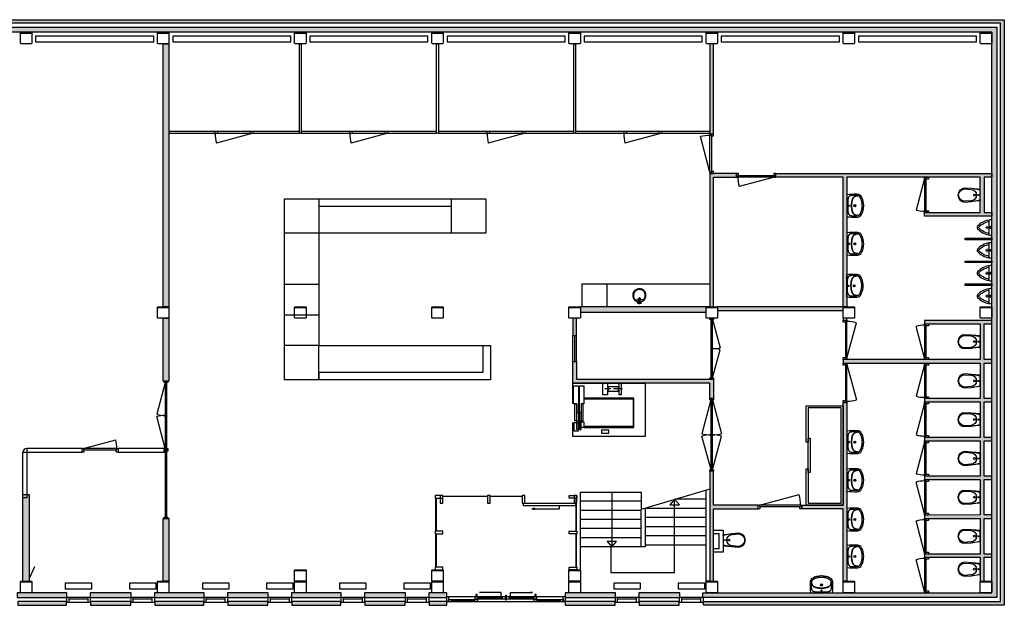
# Model space of a CAD drawing. Header units: millimetres. Extents: x -5977 to 90383, y 47552 to 63071.
# Tile 3 of 3: x 64535 to 90383, y 47711 to 63071. Entities that reach past the tile are written whole.
import ezdxf

# ---------------------------------------------------------------- set-up
doc = ezdxf.new("R2010")
doc.units = ezdxf.units.MM
doc.header["$LTSCALE"] = 100
for name, color, linetype in [('AA21----_BUITENWAND', 252, 'Continuous'), ('AA22----_BINNENWAND', 254, 'Continuous'), ('AL21----_BUITENWAND', 3, 'Continuous'), ('AL22----_BINNENWAND', 2, 'Continuous'), ('AL28----_KONSTRUKTIE', 7, 'Continuous'), ('AL31----_BUITENKOZIJNEN', 1, 'Continuous'), ('AL32----_BINNENKOZIJNEN', 1, 'Continuous'), ('AL51----_RADIATOREN', 8, 'Continuous'), ('AL66----_TRANSPORT_Lift', 1, 'Continuous'), ('AL72----_BALIE', 1, 'Continuous'), ('AL73----_KEUKEN', 7, 'Continuous'), ('AL74----_SANITAIR', 7, 'Continuous')]:
    doc.layers.add(name, color=color, linetype=linetype)

# ---------------------------------------------------------------- blocks, each defined once
blk = doc.blocks.new('Lift')
at = {"layer": 'AL66----_TRANSPORT_Lift'}
for points in [[(1900, 540), (1900, 0), (0, 0), (0, 1400), (1900, 1400), (1900, 1040)], [(590, 156), (826, 156)], [(903, 156), (1059, 156)]]:
    blk.add_lwpolyline(points, dxfattribs=at)
for points in [[(956, 1314), (956, 1236), (1146, 1236), (1146, 1314)], [(1604, 1164), (292, 1164), (292, 396), (1604, 396), (1604, 416), (312, 416), (312, 1144), (1604, 1144)], [(1604, 1164), (1724, 1164), (1724, 1046), (1674, 1046), (1674, 1016), (1604, 1016)], [(1724, 1221), (1674, 1221), (1674, 996), (1624, 996), (1624, 546), (1674, 546), (1674, 771), (1724, 771)], [(1744, 1046), (1875, 1046), (1875, 1257), (1744, 1257)], [(1744, 1221), (1794, 1221), (1794, 996), (1844, 996), (1844, 546), (1794, 546), (1794, 771), (1744, 771)], [(1724, 996), (1724, 73), (1604, 73), (1604, 546), (1674, 546), (1674, 996)], [(1744, 996), (1794, 996), (1794, 546), (1880, 546), (1880, 73), (1744, 73)], [(626, 0), (626, 308), (682, 308), (682, 0)], [(990, 0), (990, 308), (1112, 308), (1112, 0)], [(702, 212), (702, 100), (970, 100), (970, 212)]]:
    blk.add_lwpolyline(points, close=True, dxfattribs=at)
blk = doc.blocks.new('*U2')
at = {"layer": 'AL32----_BINNENKOZIJNEN'}
for points in [[(-1030, -50), (-995, -50), (-995, -9), (-980, -9), (-980, 50), (-1030, 50)], [(-50, 50), (-50, -9), (-35, -9), (-35, -50), (0, -50), (0, 50)], [(-995, -9), (-35, -9), (-35, -50), (-995, -50)]]:
    blk.add_lwpolyline(points, close=True, dxfattribs=at)
blk.add_lwpolyline([(-35, -50), (-962, -298)], dxfattribs=at)
blk.add_arc((-35, -50), 960, 180, 195, dxfattribs=at)
blk = doc.blocks.new('*U4')
at = {"layer": 'AL32----_BINNENKOZIJNEN'}
blk.add_lwpolyline([(-35, 50), (-962, 298)], dxfattribs=at)
for points in [[(-1030, 50), (-995, 50), (-995, 9), (-980, 9), (-980, -50), (-1030, -50)], [(-995, 9), (-35, 9), (-35, 50), (-995, 50)], [(-50, -50), (-50, 9), (-35, 9), (-35, 50), (0, 50), (0, -50)]]:
    blk.add_lwpolyline(points, close=True, dxfattribs=at)
blk.add_arc((-35, 50), 960, 165, 180, dxfattribs=at)
blk = doc.blocks.new('*U5')
at = {"layer": 'AL32----_BINNENKOZIJNEN'}
blk.add_lwpolyline([(-995, 50), (-68, 298)], dxfattribs=at)
for points in [[(-1030, 50), (-995, 50), (-995, 9), (-980, 9), (-980, -50), (-1030, -50)], [(-995, 9), (-35, 9), (-35, 50), (-995, 50)], [(-50, -50), (-50, 9), (-35, 9), (-35, 50), (0, 50), (0, -50)]]:
    blk.add_lwpolyline(points, close=True, dxfattribs=at)
blk.add_arc((-995, 50), 960, 0, 15, dxfattribs=at)
blk = doc.blocks.new('*U24')
at = {"layer": 'AL32----_BINNENKOZIJNEN'}
blk.add_lwpolyline([(-915, 50), (-65, 278)], dxfattribs=at)
for points in [[(-950, 50), (-915, 50), (-915, 9), (-900, 9), (-900, -50), (-950, -50)], [(-915, 9), (-35, 9), (-35, 50), (-915, 50)], [(-50, -50), (-50, 9), (-35, 9), (-35, 50), (0, 50), (0, -50)]]:
    blk.add_lwpolyline(points, close=True, dxfattribs=at)
blk.add_arc((-915, 50), 880, 0.0013, 15, dxfattribs=at)
blk = doc.blocks.new('*U25')
at = {"layer": 'AL32----_BINNENKOZIJNEN'}
for points in [[(-1800, 50), (-1765, 50), (-1765, -50), (-1800, -50)], [(-1765, 21), (-1765, -21), (-35, -21), (-35, 21)], [(-35, 50), (0, 50), (0, -50), (-35, -50)]]:
    blk.add_lwpolyline(points, close=True, dxfattribs=at)
blk.add_lwpolyline([(-900, 21), (-900, -21)], dxfattribs=at)
blk = doc.blocks.new('*U17')
at = {"layer": 'AL32----_BINNENKOZIJNEN'}
for points in [[(-1800, 50), (-1765, 50), (-1765, -50), (-1800, -50)], [(-1765, 21), (-1765, -21), (-35, -21), (-35, 21)], [(-35, 50), (0, 50), (0, -50), (-35, -50)]]:
    blk.add_lwpolyline(points, close=True, dxfattribs=at)
for points in [[(-900, 21), (-900, -21)], [(-1765, -21), (-929, -245)], [(-35, -21), (-870, -245)]]:
    blk.add_lwpolyline(points, dxfattribs=at)
for centre, start, end in [((-1765, -21), 345, 0.0008), ((-35, -21), 180.0008, 195.0017)]:
    blk.add_arc(centre, 865, start, end, dxfattribs=at)
blk = doc.blocks.new('*U27')
at = {"layer": 'AL32----_BINNENKOZIJNEN'}
for points in [[(-1900, 50), (-1865, 50), (-1865, -50), (-1900, -50)], [(-1865, 21), (-1865, -21), (-35, -21), (-35, 19)], [(-35, 50), (0, 50), (0, -50), (-35, -50)]]:
    blk.add_lwpolyline(points, close=True, dxfattribs=at)
for points in [[(-1865, 21), (-981, 257)], [(-950, 21), (-950, -21)], [(-35, 19), (-918, 257)], [(-1865, -21), (-981, -257)], [(-35, -19), (-918, -257)]]:
    blk.add_lwpolyline(points, dxfattribs=at)
for centre, start, end in [((-1865, 21), 359.9996, 14.9999), ((-35, 19), 164.8705, 179.8707), ((-1865, -21), 345.0001, 0.0004), ((-35, -19), 180.1293, 195.1295)]:
    blk.add_arc(centre, 915, start, end, dxfattribs=at)
blk = doc.blocks.new('*U29')
at = {"layer": 'AL32----_BINNENKOZIJNEN'}
blk.add_lwpolyline([(-35, 50), (-866, 272)], dxfattribs=at)
for points in [[(-930, 50), (-895, 50), (-895, 9), (-880, 9), (-880, -50), (-930, -50)], [(-895, 9), (-35, 9), (-35, 50), (-895, 50)], [(-50, -50), (-50, 9), (-35, 9), (-35, 50), (0, 50), (0, -50)]]:
    blk.add_lwpolyline(points, close=True, dxfattribs=at)
blk.add_arc((-35, 50), 860, 165.0304, 180.0291, dxfattribs=at)
blk = doc.blocks.new('*U30')
at = {"layer": 'AL32----_BINNENKOZIJNEN'}
blk.add_lwpolyline([(-895, 50), (-64, 273)], dxfattribs=at)
for points in [[(-930, 50), (-895, 50), (-895, 9), (-880, 9), (-880, -50), (-930, -50)], [(-895, 9), (-35, 9), (-35, 50), (-895, 50)], [(-50, -50), (-50, 9), (-35, 9), (-35, 50), (0, 50), (0, -50)]]:
    blk.add_lwpolyline(points, close=True, dxfattribs=at)
blk.add_arc((-898, 49), 863, 0.0409, 14.9863, dxfattribs=at)
blk = doc.blocks.new('WC 17 (R)')
at = {"layer": 'AL74----_SANITAIR'}
for points in [[(407, 182), (232, 169), (0, 125), (0, -125), (232, -169), (408, -182, 0.999913)], [(62, 0, -1), (37, 0, -1)], [(250, 150), (407, 162, -1), (407, -162), (250, -150, -1)], [(175, 0, -1), (125, 0, -1)]]:
    blk.add_lwpolyline(points, format="xyb", close=True, dxfattribs=at)
for points in [[(0, 125), (0, 150), (232, 169)], [(0, -125), (0, -150), (232, -169)]]:
    blk.add_lwpolyline(points, dxfattribs=at)
blk = doc.blocks.new('WT 04 (R)')
at = {"color": 3}
for centre, radius, start, end in [((266, 164), 136, 44.6333, 93.716), ((257, 300), 1.091783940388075e-11, 92.5317, 90.2017)]:
    blk.add_arc(centre, radius, start, end, dxfattribs=at)
at = {"layer": 'AL74----_SANITAIR'}
for points in [[(257, 300, 0.030203), (0, 289), (0, -289, 0.030203), (257, -300, 0.217499), (363, -260, 0.107077), (423, -127, 0.043293), (438, -11), (438, 11, 0.043293), (423, 127, 0.107077), (363, 260, 0.217499)], [(72, 0, -1), (41, 0, -1)], [(233, 0, -1), (176, 0, -1)], [(227, 0, -1), (182, 0, -1)]]:
    blk.add_lwpolyline(points, format="xyb", close=True, dxfattribs=at)
for points in [[(119, 20), (120, 34), (121, 47), (122, 58), (123, 68), (124, 76), (125, 84), (126, 91), (127, 98), (128, 104), (129, 111), (130, 116), (131, 122), (132, 127), (133, 132), (134, 138), (136, 143), (137, 147), (139, 152), (140, 157), (142, 162), (143, 166), (145, 171), (146, 175), (148, 180), (150, 184), (152, 188), (154, 192), (156, 196), (158, 200), (160, 204), (163, 208), (166, 211), (169, 215), (172, 218), (175, 221), (178, 224), (181, 227), (185, 230), (188, 233), (192, 235), (195, 238), (199, 240), (203, 242), (206, 245), (211, 247), (215, 248), (220, 250), (225, 252), (230, 254), (236, 256), (243, 257), (251, 259), (259, 260), (269, 261), (279, 263), (277, 263), (272, 264), (267, 264), (261, 265), (255, 265), (249, 266), (242, 266), (235, 267), (227, 267), (219, 267), (211, 267), (203, 267), (195, 267), (187, 268), (180, 267), (172, 267), (164, 267), (157, 267), (150, 267), (143, 267), (137, 267), (130, 266), (125, 266), (119, 266), (115, 266), (110, 265), (106, 265), (102, 265), (98, 264), (94, 263), (91, 263), (88, 262), (84, 261), (81, 260), (79, 258), (76, 257), (73, 255), (70, 254), (67, 252), (65, 250), (62, 248), (59, 245), (57, 243), (54, 240), (52, 238), (49, 235), (47, 232), (44, 228), (42, 225), (40, 221), (38, 217), (36, 213), (35, 209), (33, 204), (31, 200), (30, 195), (29, 190), (28, 184), (27, 179), (26, 172), (25, 166), (24, 159), (23, 151), (22, 143), (22, 135), (21, 126), (21, 117), (20, 108), (20, 98), (20, 88), (20, 78), (20, 68), (19, 58), (19, 48), (19, 39), (19, 31), (19, 23), (19, 17), (19, 12), (19, 9), (19, 6), (19, 2), (19, -1), (19, -12), (19, -24), (20, -37), (20, -50), (20, -64), (20, -77), (21, -89), (21, -101), (22, -112), (22, -122), (23, -131), (23, -140), (24, -148), (25, -155), (26, -162), (27, -169), (28, -175), (29, -181), (30, -186), (31, -191), (33, -196), (34, -201), (36, -205), (38, -209), (40, -213), (42, -217), (44, -221), (46, -224), (48, -228), (51, -231), (53, -234), (56, -237), (58, -239), (61, -242), (64, -244), (66, -246), (69, -248), (72, -250), (75, -251), (77, -253), (80, -254), (83, -256), (86, -257), (89, -258), (92, -259), (96, -259), (99, -260), (103, -260), (107, -261), (112, -261), (116, -262), (121, -262), (126, -262), (132, -262), (138, -262), (145, -262), (151, -263), (158, -263), (166, -263), (173, -263), (181, -263), (189, -263), (197, -263), (205, -263), (213, -262), (221, -262), (229, -262), (236, -262), (243, -261), (250, -261), (257, -260), (263, -260), (268, -259), (273, -258), (278, -258), (281, -257), (271, -256), (261, -255), (252, -254), (244, -252), (238, -251), (232, -249), (226, -247), (221, -245), (216, -244), (212, -242), (208, -240), (204, -238), (200, -235), (197, -233), (193, -231), (190, -228), (186, -226), (183, -223), (179, -220), (176, -217), (173, -214), (170, -210), (167, -207), (164, -203), (162, -200), (159, -196), (157, -192), (155, -188), (153, -184), (151, -179), (149, -175), (147, -171), (146, -166), (144, -162), (143, -157), (141, -153), (139, -148), (138, -143), (137, -138), (135, -133), (134, -128), (133, -123), (132, -118), (131, -112), (129, -106), (128, -100), (127, -94), (126, -87), (125, -80), (124, -72), (123, -63), (122, -54), (121, -43), (120, -30), (119, -16), (118, 2)], [(401, -31), (402, -25), (402, -19), (402, -12), (402, -5), (402, 3), (402, 11), (402, 18), (402, 25), (401, 31), (401, 37), (401, 44), (400, 50), (399, 56), (399, 61), (398, 67), (397, 73), (396, 79), (394, 85), (393, 91), (392, 96), (391, 102), (389, 108), (388, 113), (387, 119), (386, 125), (384, 130), (383, 136), (381, 141), (380, 146), (378, 152), (376, 157), (374, 162), (372, 168), (370, 173), (368, 178), (365, 183), (363, 188), (361, 194), (358, 199), (356, 204), (353, 208), (350, 213), (347, 218), (344, 222), (341, 226), (338, 230), (335, 234), (332, 237), (329, 240), (326, 243), (323, 245), (319, 248), (316, 250), (313, 252), (310, 253), (307, 255), (304, 256), (300, 258), (297, 259), (293, 260), (290, 261), (286, 261), (281, 262), (279, 263), (269, 261), (259, 260), (251, 259), (243, 257), (236, 256), (230, 254), (225, 252), (220, 250), (215, 248), (211, 247), (206, 245), (203, 242), (199, 240), (195, 238), (192, 235), (188, 233), (185, 230), (181, 227), (178, 224), (175, 221), (172, 218), (169, 215), (166, 211), (163, 208), (160, 204), (158, 200), (156, 196), (154, 192), (152, 188), (150, 184), (148, 180), (146, 175), (145, 171), (143, 166), (142, 162), (140, 157), (139, 152), (137, 147), (136, 143), (134, 138), (133, 132), (132, 127), (131, 122), (130, 116), (129, 111), (128, 104), (127, 98), (126, 91), (125, 84), (124, 76), (123, 68), (122, 58), (121, 47), (120, 34), (119, 20), (118, 2), (119, -16), (120, -30), (121, -43), (122, -54), (123, -63), (124, -72), (125, -80), (126, -87), (127, -94), (128, -100), (129, -106), (131, -112), (132, -118), (133, -123), (134, -128), (135, -133), (137, -138), (138, -143), (139, -148), (141, -153), (143, -157), (144, -162), (146, -166), (147, -171), (149, -175), (151, -179), (153, -184), (155, -188), (157, -192), (159, -196), (162, -200), (164, -203), (167, -207), (170, -210), (173, -214), (176, -217), (179, -220), (183, -223), (186, -226), (190, -228), (193, -231), (197, -233), (200, -235), (204, -238), (208, -240), (212, -242), (216, -244), (221, -245), (226, -247), (232, -249), (238, -251), (244, -252), (252, -254), (261, -255), (271, -256), (281, -257), (283, -257), (287, -256), (291, -255), (295, -254), (299, -253), (302, -252), (305, -251), (308, -250), (312, -248), (315, -246), (318, -244), (321, -242), (324, -240), (327, -237), (330, -234), (334, -231), (337, -228), (340, -224), (343, -221), (346, -216), (349, -212), (351, -208), (354, -203), (357, -198), (359, -193), (362, -188), (364, -183), (367, -178), (369, -172), (371, -167), (373, -162), (375, -157), (377, -151), (379, -146), (380, -141), (382, -135), (384, -130), (385, -124), (386, -119), (388, -113), (389, -108), (390, -102), (391, -96), (393, -91), (394, -85), (395, -79), (396, -73), (397, -67), (398, -61), (399, -55), (400, -50), (400, -44), (401, -38)]]:
    blk.add_lwpolyline(points, close=True, dxfattribs=at)
blk = doc.blocks.new('Urinoir (R)')
at = {"layer": 'AL74----_SANITAIR'}
for points in [[(75, 194, 0.03766), (0, 200), (0, -200, 0.03766), (75, -194), (75, -156)], [(16, -4, 0.414217), (16, 4, -1.000347), (34, 21, 0.413172), (41, 21, -1.00056), (59, 4, 0.413679), (59, -4, -1.000343), (41, -21, 0.413712), (34, -21, -1.000003)], [(25, 0, -1), (50, 0, -1)], [(32, 0, -1), (42, 0, -1)], [(373, -33, 0.381928), (373, 33, 0.174395), (75, 194), (75, 156, -0.147779), (331, 20, -0.511086), (331, -20, -0.147779), (75, -156), (75, -194, 0.174393)], [(105, 0, 1), (95, 0, 1)], [(120, 25, 1), (130, 25, 1)], [(120, 0, 1), (130, 0, 1)], [(155, 0, 1), (145, 0, 1)], [(130, -25, 1), (120, -25, 1)]]:
    blk.add_lwpolyline(points, format="xyb", close=True, dxfattribs=at)
blk = doc.blocks.new('*U36')
at = {"layer": 'AL32----_BINNENKOZIJNEN'}
for points in [[(-1600, 50), (-1565, 50), (-1565, -50), (-1600, -50)], [(-1565, 21), (-1565, -21), (-35, -21), (-35, 21)], [(-35, 50), (0, 50), (0, -50), (-35, -50)]]:
    blk.add_lwpolyline(points, close=True, dxfattribs=at)
for points in [[(-1565, 21), (-826, 219)], [(-800, -21), (-800, 21)], [(-35, 21), (-774, 219)]]:
    blk.add_lwpolyline(points, dxfattribs=at)
for centre, start, end in [((-1565, 21), 0, 15), ((-35, 21), 164.9994, 180.0017)]:
    blk.add_arc(centre, 765, start, end, dxfattribs=at)
blk = doc.blocks.new('*U37')
at = {"layer": 'AL32----_BINNENKOZIJNEN'}
blk.add_lwpolyline([(-1115, 50), (-72, 330)], dxfattribs=at)
for points in [[(-1150, 50), (-1115, 50), (-1115, 9), (-1100, 9), (-1100, -50), (-1150, -50)], [(-1115, 9), (-35, 9), (-35, 50), (-1115, 50)], [(-50, -50), (-50, 9), (-35, 9), (-35, 50), (0, 50), (0, -50)]]:
    blk.add_lwpolyline(points, close=True, dxfattribs=at)
blk.add_arc((-1115, 50), 1080, 359.5012, 15, dxfattribs=at)

msp = doc.modelspace()

# ---------------------------------------------------------------- hatches: boundary and pattern name
at = {"layer": 'AA21----_BUITENWAND'}
h = msp.add_hatch(color=256, dxfattribs=at)
h.paths.add_polyline_path([(82473, 47911), (82473, 48041), (90053, 48041), (90053, 62741), (39353, 62741), (39353, 55091), (39203, 55091), (39203, 62871), (90183, 62871), (90183, 47911)], flags=17)
h.paths.add_polyline_path([(82483, 47711), (82483, 47811), (90283, 47811), (90285, 62978), (39123, 62978), (39123, 55091), (39023, 55091), (39023, 63071), (90383, 63071), (90383, 47711)])
h.paths.add_polyline_path([(42261, 47911), (42261, 48041), (41187, 48041), (41187, 47911)], flags=16)
h.paths.add_polyline_path([(42251, 47711), (42251, 47811), (41197, 47811), (41197, 47711)], flags=17)
h.paths.add_polyline_path([(44175, 47911), (44175, 48041), (42873, 48041), (42873, 47911)], flags=16)
h.paths.add_polyline_path([(44165, 47711), (44165, 47811), (42883, 47811), (42883, 47711)], flags=17)
h.paths.add_polyline_path([(45861, 47911), (45861, 48041), (44787, 48041), (44787, 47911)], flags=16)
h.paths.add_polyline_path([(45851, 47711), (45851, 47811), (44797, 47811), (44797, 47711)])
h.paths.add_polyline_path([(47775, 47911), (47775, 48041), (46473, 48041), (46473, 47911)], flags=16)
h.paths.add_polyline_path([(47765, 47711), (47765, 47811), (46483, 47811), (46483, 47711)])
h.paths.add_polyline_path([(49461, 47911), (49461, 48041), (48387, 48041), (48387, 47911)], flags=16)
h.paths.add_polyline_path([(49451, 47711), (49451, 47811), (48397, 47811), (48397, 47711)], flags=17)
h.paths.add_polyline_path([(51375, 47911), (51375, 48041), (50073, 48041), (50073, 47911)], flags=16)
h.paths.add_polyline_path([(51365, 47711), (51365, 47811), (50083, 47811), (50083, 47711)], flags=17)
h.paths.add_polyline_path([(53061, 47911), (53061, 48041), (51987, 48041), (51987, 47911)], flags=16)
h.paths.add_polyline_path([(53051, 47711), (53051, 47811), (51997, 47811), (51997, 47711)], flags=17)
h.paths.add_polyline_path([(54975, 47911), (54975, 48041), (53673, 48041), (53673, 47911)], flags=16)
h.paths.add_polyline_path([(54965, 47711), (54965, 47811), (53683, 47811), (53683, 47711)], flags=17)
h.paths.add_polyline_path([(56661, 47911), (56661, 48041), (55587, 48041), (55587, 47911)], flags=16)
h.paths.add_polyline_path([(56651, 47711), (56651, 47811), (55597, 47811), (55597, 47711)], flags=17)
h.paths.add_polyline_path([(58575, 47911), (58575, 48041), (57273, 48041), (57273, 47911)], flags=16)
h.paths.add_polyline_path([(58565, 47711), (58565, 47811), (57283, 47811), (57283, 47711)], flags=17)
h.paths.add_polyline_path([(60261, 47911), (60261, 48041), (59187, 48041), (59187, 47911)], flags=16)
h.paths.add_polyline_path([(60251, 47711), (60251, 47811), (59197, 47811), (59197, 47711)], flags=17)
h.paths.add_polyline_path([(62175, 47911), (62175, 48041), (60873, 48041), (60873, 47911)], flags=16)
h.paths.add_polyline_path([(62165, 47711), (62165, 47811), (60883, 47811), (60883, 47711)], flags=17)
h.paths.add_polyline_path([(63861, 47911), (63861, 48041), (62787, 48041), (62787, 47911)], flags=16)
h.paths.add_polyline_path([(63851, 47711), (63851, 47811), (62797, 47811), (62797, 47711)], flags=17)
h.paths.add_polyline_path([(65775, 47911), (65775, 48041), (64473, 48041), (64473, 47911)], flags=16)
h.paths.add_polyline_path([(65765, 47711), (65765, 47811), (64483, 47811), (64483, 47711)], flags=17)
h.paths.add_polyline_path([(67461, 47911), (67461, 48041), (66387, 48041), (66387, 47911)], flags=16)
h.paths.add_polyline_path([(67451, 47711), (67451, 47811), (66397, 47811), (66397, 47711)], flags=0)
h.paths.add_polyline_path([(69375, 47911), (69375, 48041), (68073, 48041), (68073, 47911)], flags=16)
h.paths.add_polyline_path([(69365, 47711), (69365, 47811), (68083, 47811), (68083, 47711)], flags=17)
h.paths.add_polyline_path([(71061, 47911), (71061, 48041), (69987, 48041), (69987, 47911)], flags=16)
h.paths.add_polyline_path([(71051, 47711), (71051, 47811), (69997, 47811), (69997, 47711)], flags=17)
h.paths.add_polyline_path([(72975, 47911), (72975, 48041), (71673, 48041), (71673, 47911)], flags=16)
h.paths.add_polyline_path([(72965, 47711), (72965, 47811), (71683, 47811), (71683, 47711)], flags=17)
h.paths.add_polyline_path([(74661, 47911), (74661, 48041), (73587, 48041), (73587, 47911)], flags=16)
h.paths.add_polyline_path([(74651, 47711), (74651, 47811), (73597, 47811), (73597, 47711)], flags=17)
h.paths.add_polyline_path([(75749, 47911), (75749, 48041), (75273, 48041), (75273, 47911)], flags=16)
h.paths.add_polyline_path([(75749, 47711), (75749, 47811), (75283, 47811), (75283, 47711)], flags=17)
h.paths.add_polyline_path([(80175, 47911), (80175, 48041), (78852, 48041), (78852, 47911)], flags=16)
h.paths.add_polyline_path([(80165, 47711), (80165, 47811), (78852, 47811), (78852, 47711)], flags=17)
h.paths.add_polyline_path([(81861, 47911), (81861, 48041), (80787, 48041), (80787, 47911)], flags=16)
h.paths.add_polyline_path([(81851, 47711), (81851, 47811), (80797, 47811), (80797, 47711)], flags=17)
h.paths.add_polyline_path([(39123, 53891), (39023, 53891), (39023, 47711), (40565, 47711), (40565, 47811), (39123, 47811)], flags=17)
h.paths.add_polyline_path([(39353, 53891), (39203, 53891), (39203, 47911), (40575, 47911), (40575, 48041), (39353, 48041)], flags=17)
at = {"layer": 'AA22----_BINNENWAND'}
h = msp.add_hatch(color=256, dxfattribs=at)
h.paths.add_polyline_path([(64793, 48341), (64793, 50605), (64613, 50605), (64613, 48341)])
h.paths.add_polyline_path([(68453, 48341), (68303, 48341), (68303, 49991), (68453, 49991)])
h.paths.add_polyline_path([(68453, 55541), (68303, 55541), (68303, 62441), (68453, 62441)])
h.paths.add_polyline_path([(68452, 53591), (68303, 53591), (68303, 55241), (68453, 55241)])
h.paths.add_polyline_path([(82753, 62441), (82653, 62441), (82653, 60071), (82753, 60071)])
h.paths.add_polyline_path([(86253, 55541), (86153, 55541), (86153, 58941), (84383, 58941), (84383, 59041), (90053, 59041), (90053, 58941), (89853, 58941), (89853, 58011), (90053, 58011), (90053, 57921), (88290, 57921), (88290, 58011), (89753, 58011), (89753, 58941), (86253, 58941)])
h.paths.add_polyline_path([(86153, 55441), (86153, 55541), (82853, 55541), (82853, 55441)])
h.paths.add_polyline_path([(83353, 58941), (83353, 59041), (82653, 59041), (82653, 55541), (82753, 55541), (82753, 58941)])
h.paths.add_polyline_path([(82553, 55401), (82553, 55541), (79253, 55541), (79253, 55401)])
h.paths.add_polyline_path([(79153, 55241), (79053, 55241), (79053, 54789), (79153, 54789)])
h.paths.add_polyline_path([(82753, 53131), (82653, 53131), (82653, 53541), (79053, 53541), (79053, 54109), (79153, 54109), (79153, 53641), (82753, 53641)])
h.paths.add_polyline_path([(89853, 48341), (89853, 48971), (90053, 48971), (90053, 49056), (89853, 49056), (89853, 49986), (90053, 49986), (90053, 50081), (89853, 50081), (89853, 51006), (90053, 51006), (90053, 51096), (89853, 51096), (89853, 52026), (90053, 52026), (90053, 52116), (89853, 52116), (89853, 53046), (90053, 53046), (90053, 53131), (89853, 53131), (89853, 54061), (90053, 54061), (90053, 54161), (89853, 54161), (89853, 55091), (90053, 55091), (90053, 55181), (88290, 55181), (88290, 55091), (89753, 55091), (89753, 54161), (86153, 54161), (86153, 54061), (89753, 54061), (89753, 53131), (88290, 53131), (88289, 53046), (89753, 53046), (89753, 52116), (88290, 52116), (88290, 52026), (89753, 52026), (89753, 51096), (88290, 51096), (88290, 51006), (89753, 51006), (89753, 50081), (88289, 50076), (88290, 49986), (89753, 49986), (89753, 49056), (88290, 49056), (88290, 48971), (89753, 48971), (89753, 48341)])
h.paths.add_polyline_path([(86253, 48341), (86153, 48341), (86153, 50241), (85068, 50241), (85068, 50341), (86153, 50341), (86153, 53031), (86253, 53031)])
h.paths.add_polyline_path([(82653, 48341), (82753, 48341), (82753, 50241), (83918, 50241), (83918, 50341), (82753, 50341), (82753, 51231), (82653, 51231)])

# ---------------------------------------------------------------- linework, layer by layer
at = {"layer": 'AL21----_BUITENWAND'}
for points in [[(82483, 47711), (82483, 47811), (90283, 47811), (90285, 62978), (39123, 62978), (39123, 55091), (39023, 55091), (39023, 63071), (90383, 63071), (90383, 47711)], [(82473, 47911), (82473, 48041), (90053, 48041), (90053, 62741), (39353, 62741), (39353, 55091), (39203, 55091), (39203, 62871), (90183, 62871), (90183, 47911)], [(65775, 47911), (65775, 48041), (64473, 48041), (64473, 47911)], [(67461, 47911), (67461, 48041), (66387, 48041), (66387, 47911)], [(69375, 47911), (69375, 48041), (68073, 48041), (68073, 47911)], [(71061, 47911), (71061, 48041), (69987, 48041), (69987, 47911)], [(72975, 47911), (72975, 48041), (71673, 48041), (71673, 47911)], [(74661, 47911), (74661, 48041), (73587, 48041), (73587, 47911)], [(75749, 47911), (75749, 48041), (75273, 48041), (75273, 47911)], [(80175, 47911), (80175, 48041), (78852, 48041), (78852, 47911)], [(81861, 47911), (81861, 48041), (80787, 48041), (80787, 47911)], [(65765, 47711), (65765, 47811), (64483, 47811), (64483, 47711)], [(67451, 47711), (67451, 47811), (66397, 47811), (66397, 47711)], [(69365, 47711), (69365, 47811), (68083, 47811), (68083, 47711)], [(71051, 47711), (71051, 47811), (69997, 47811), (69997, 47711)], [(72965, 47711), (72965, 47811), (71683, 47811), (71683, 47711)], [(74651, 47711), (74651, 47811), (73597, 47811), (73597, 47711)], [(75749, 47711), (75749, 47811), (75283, 47811), (75283, 47711)], [(80165, 47711), (80165, 47811), (78852, 47811), (78852, 47711)], [(81851, 47711), (81851, 47811), (80797, 47811), (80797, 47711)]]:
    msp.add_lwpolyline(points, close=True, dxfattribs=at)
at = {"layer": 'AL22----_BINNENWAND'}
for points in [[(68453, 55541), (68303, 55541), (68303, 62441), (68453, 62441)], [(82753, 62441), (82653, 62441), (82653, 60071), (82753, 60071)], [(83353, 58941), (83353, 59041), (82653, 59041), (82653, 55541), (82753, 55541), (82753, 58941)], [(86253, 55541), (86153, 55541), (86153, 58941), (84383, 58941), (84383, 59041), (90053, 59041), (90053, 58941), (89853, 58941), (89853, 58011), (90053, 58011), (90053, 57921), (88290, 57921), (88290, 58011), (89753, 58011), (89753, 58941), (86253, 58941), (86253, 55541)], [(82553, 55401), (82553, 55541), (79253, 55541), (79253, 55401)], [(86153, 55441), (86153, 55541), (82853, 55541), (82853, 55441)], [(68452, 53591), (68303, 53591), (68303, 55241), (68453, 55241)], [(79153, 55241), (79053, 55241), (79053, 54789), (79153, 54789)], [(86253, 55191), (86253, 55241), (86153, 55241), (86153, 55191)], [(89853, 48341), (89853, 48971), (90053, 48971), (90053, 49056), (89853, 49056), (89853, 49986), (90053, 49986), (90053, 50081), (89853, 50081), (89853, 51006), (90053, 51006), (90053, 51096), (89853, 51096), (89853, 52026), (90053, 52026), (90053, 52116), (89853, 52116), (89853, 53046), (90053, 53046), (90053, 53131), (89853, 53131), (89853, 54061), (90053, 54061), (90053, 54161), (89853, 54161), (89853, 55091), (90053, 55091), (90053, 55181), (88290, 55181), (88290, 55091), (89753, 55091), (89753, 54161), (86153, 54161), (86153, 54061), (89753, 54061), (89753, 53131), (88290, 53131), (88289, 53046), (89753, 53046), (89753, 52116), (88290, 52116), (88290, 52026), (89753, 52026), (89753, 51096), (88290, 51096), (88290, 51006), (89753, 51006), (89753, 50081), (88289, 50076), (88290, 49986), (89753, 49986), (89753, 49056), (88290, 49056), (88290, 48971), (89753, 48971), (89753, 48341)], [(82753, 53131), (82653, 53131), (82653, 53541), (79053, 53541), (79053, 54109), (79153, 54109), (79153, 53641), (82753, 53641)], [(86253, 48341), (86153, 48341), (86153, 50241), (85068, 50241), (85068, 50341), (86153, 50341), (86153, 53031), (86253, 53031)], [(82653, 48341), (82753, 48341), (82753, 50241), (83918, 50241), (83918, 50341), (82753, 50341), (82753, 51231), (82653, 51231)], [(64793, 48341), (64793, 50605), (64613, 50605), (64613, 48341)], [(68453, 48341), (68303, 48341), (68303, 49991), (68453, 49991)]]:
    msp.add_lwpolyline(points, close=True, dxfattribs=at)
msp.add_lwpolyline([(64924, 48720), (64793, 48431)], dxfattribs=at)
at = {"layer": 'AL28----_KONSTRUKTIE'}
for points in [[(64853, 62451), (64843, 62441), (64563, 62441), (64553, 62451), (64553, 62731), (64563, 62741), (64843, 62741), (64853, 62731)], [(68453, 62451), (68443, 62441), (68163, 62441), (68153, 62451), (68153, 62731), (68163, 62741), (68443, 62741), (68453, 62731)], [(72053, 62451), (72043, 62441), (71763, 62441), (71753, 62451), (71753, 62731), (71763, 62741), (72043, 62741), (72053, 62731)], [(75653, 62451), (75643, 62441), (75363, 62441), (75353, 62451), (75353, 62731), (75363, 62741), (75643, 62741), (75653, 62731)], [(79253, 62451), (79243, 62441), (78963, 62441), (78953, 62451), (78953, 62731), (78963, 62741), (79243, 62741), (79253, 62731)], [(82853, 62451), (82843, 62441), (82563, 62441), (82553, 62451), (82553, 62731), (82563, 62741), (82843, 62741), (82853, 62731)], [(86453, 62451), (86443, 62441), (86163, 62441), (86153, 62451), (86153, 62731), (86163, 62741), (86443, 62741), (86453, 62731)], [(90053, 62451), (90043, 62441), (89763, 62441), (89753, 62451), (89753, 62731), (89763, 62741), (90043, 62741), (90053, 62731)], [(68453, 55251), (68443, 55241), (68163, 55241), (68153, 55251), (68153, 55531), (68163, 55541), (68443, 55541), (68453, 55531)], [(72053, 55251), (72043, 55241), (71763, 55241), (71753, 55251), (71753, 55531), (71763, 55541), (72043, 55541), (72053, 55531)], [(75653, 55251), (75643, 55241), (75363, 55241), (75353, 55251), (75353, 55531), (75363, 55541), (75643, 55541), (75653, 55531)], [(79253, 55251), (79243, 55241), (78963, 55241), (78953, 55251), (78953, 55531), (78963, 55541), (79243, 55541), (79253, 55531)], [(82853, 55251), (82843, 55241), (82563, 55241), (82553, 55251), (82553, 55531), (82563, 55541), (82843, 55541), (82853, 55531)], [(86453, 55251), (86443, 55241), (86163, 55241), (86153, 55251), (86153, 55531), (86163, 55541), (86443, 55541), (86453, 55531)], [(90053, 55251), (90043, 55241), (89763, 55241), (89753, 55251), (89753, 55531), (89763, 55541), (90043, 55541), (90053, 55531)], [(72053, 48351), (72043, 48341), (71763, 48341), (71753, 48351), (71753, 48631), (71763, 48641), (72043, 48641), (72053, 48631)], [(75653, 48351), (75643, 48341), (75363, 48341), (75353, 48351), (75353, 48631), (75363, 48641), (75643, 48641), (75653, 48631)], [(79253, 48351), (79243, 48341), (78963, 48341), (78953, 48351), (78953, 48631), (78963, 48641), (79243, 48641), (79253, 48631)], [(64853, 48051), (64843, 48041), (64563, 48041), (64553, 48051), (64553, 48331), (64563, 48341), (64843, 48341), (64853, 48331)], [(68453, 48051), (68443, 48041), (68163, 48041), (68153, 48051), (68153, 48331), (68163, 48341), (68443, 48341), (68453, 48331)], [(72053, 48051), (72043, 48041), (71763, 48041), (71753, 48051), (71753, 48331), (71763, 48341), (72043, 48341), (72053, 48331)], [(75653, 48051), (75643, 48041), (75363, 48041), (75353, 48051), (75353, 48331), (75363, 48341), (75643, 48341), (75653, 48331)], [(79253, 48051), (79243, 48041), (78963, 48041), (78953, 48051), (78953, 48331), (78963, 48341), (79243, 48341), (79253, 48331)], [(82853, 48051), (82843, 48041), (82563, 48041), (82553, 48051), (82553, 48331), (82563, 48341), (82843, 48341), (82853, 48331)], [(86453, 48051), (86443, 48041), (86163, 48041), (86153, 48051), (86153, 48331), (86163, 48341), (86443, 48341), (86453, 48331)], [(90053, 48051), (90043, 48041), (89763, 48041), (89753, 48051), (89753, 48331), (89763, 48341), (90043, 48341), (90053, 48331)]]:
    msp.add_lwpolyline(points, close=True, dxfattribs=at)
for points in [[(64853, 62713), (64553, 62713)], [(68453, 62713), (68153, 62713)], [(72053, 62713), (71753, 62713)], [(75653, 62713), (75353, 62713)], [(79253, 62713), (78953, 62713)], [(82853, 62713), (82553, 62713)], [(86453, 62713), (86153, 62713)], [(90053, 62713), (89753, 62713)], [(68453, 55513), (68153, 55513)], [(72053, 55513), (71753, 55513)], [(75653, 55513), (75353, 55513)], [(79253, 55513), (78953, 55513)], [(82853, 55513), (82553, 55513)], [(86453, 55513), (86153, 55513)], [(90053, 55513), (89753, 55513)], [(72053, 48613), (71753, 48613)], [(75653, 48613), (75353, 48613)], [(79253, 48613), (78953, 48613)], [(64853, 48313), (64553, 48313)], [(68453, 48313), (68153, 48313)], [(72053, 48313), (71753, 48313)], [(75653, 48313), (75353, 48313)], [(79253, 48313), (78953, 48313)], [(82853, 48313), (82553, 48313)], [(86453, 48313), (86153, 48313)], [(90053, 48313), (89753, 48313)]]:
    msp.add_lwpolyline(points, dxfattribs=at)
at = {"layer": 'AL31----_BUITENKOZIJNEN'}
for points in [[(66397, 47797), (66397, 47911), (65765, 47911), (65765, 47797)], [(68083, 47797), (68083, 47911), (67451, 47911), (67451, 47797)], [(69997, 47797), (69997, 47911), (69365, 47911), (69365, 47797)], [(71683, 47797), (71683, 47911), (71051, 47911), (71051, 47797)], [(73597, 47797), (73597, 47911), (72965, 47911), (72965, 47797)], [(75283, 47797), (75283, 47911), (74651, 47911), (74651, 47797)], [(78852, 47800), (75749, 47800), (75749, 47939), (78852, 47939)], [(76566, 47807), (76566, 47857), (75784, 47857), (75784, 47807)], [(77291, 47883), (77291, 47933), (76486, 47933), (76486, 47883)], [(76543, 47933), (76543, 47993), (76508, 47993), (76508, 47933)], [(77310, 47843), (77295, 47843), (77295, 47973), (77310, 47973)], [(78113, 47883), (78113, 47933), (77310, 47933), (77310, 47883)], [(78817, 47806), (78817, 47856), (78035, 47857), (78035, 47807)], [(78092, 47933), (78092, 47993), (78057, 47993), (78057, 47933)], [(80797, 47797), (80797, 47911), (80165, 47911), (80165, 47797)], [(82483, 47797), (82483, 47911), (81851, 47911), (81851, 47797)]]:
    msp.add_lwpolyline(points, close=True, dxfattribs=at)
for points in [[(65832, 47797), (65832, 47911)], [(66330, 47875), (65832, 47875)], [(66330, 47797), (66330, 47911)], [(67518, 47797), (67518, 47911)], [(68016, 47875), (67518, 47875)], [(68016, 47797), (68016, 47911)], [(69432, 47797), (69432, 47911)], [(69930, 47875), (69432, 47875)], [(69930, 47797), (69930, 47911)], [(71118, 47797), (71118, 47911)], [(71616, 47875), (71118, 47875)], [(71616, 47797), (71616, 47911)], [(73032, 47797), (73032, 47911)], [(73530, 47875), (73032, 47875)], [(73530, 47797), (73530, 47911)], [(74718, 47797), (74718, 47911)], [(75216, 47875), (74718, 47875)], [(75216, 47797), (75216, 47911)], [(75799, 47800), (75799, 47939)], [(75867, 47807), (75869, 47857)], [(76483, 47826), (75867, 47826)], [(76483, 47807), (76483, 47857)], [(76569, 47883), (76569, 47933)], [(77208, 47903), (76569, 47903)], [(77177, 47955), (77177, 48049), (76604, 48049), (76653, 48056), (76653, 48042), (76604, 48049)], [(77208, 47883), (77208, 47933)], [(77393, 47883), (77393, 47933)], [(77393, 47903), (78030, 47903)], [(77424, 47955), (77424, 48049), (77998, 48049), (77949, 48042), (77949, 48056), (77998, 48049)], [(78030, 47883), (78030, 47933)], [(78118, 47807), (78118, 47857)], [(78118, 47826), (78734, 47826)], [(78734, 47807), (78734, 47856)], [(78802, 47800), (78802, 47939)], [(80232, 47797), (80232, 47911)], [(80730, 47875), (80232, 47875)], [(80730, 47797), (80730, 47911)], [(81918, 47797), (81918, 47911)], [(82416, 47875), (81918, 47875)], [(82416, 47797), (82416, 47911)]]:
    msp.add_lwpolyline(points, dxfattribs=at)
at = {"layer": 'AL32----_BINNENKOZIJNEN'}
for points in [[(71928, 60091), (71878, 60091), (71878, 62441), (71928, 62441)], [(75528, 60091), (75478, 60091), (75478, 62441), (75528, 62441)], [(79128, 60091), (79078, 60091), (79078, 62441), (79128, 62441)], [(71878, 60091), (71878, 60141), (68453, 60141), (68453, 60091)], [(75478, 60091), (75478, 60141), (71928, 60141), (71928, 60091)], [(79078, 60091), (79078, 60141), (75528, 60141), (75528, 60091)], [(82653, 60091), (82653, 60141), (79128, 60141), (79128, 60091)], [(85183, 51291), (85233, 51291), (85233, 50391), (86103, 50391), (86103, 52891), (85233, 52891), (85233, 51991), (85183, 51991), (85183, 52941), (86153, 52941), (86153, 50341), (85183, 50341)], [(85283, 51191), (85233, 51191), (85233, 52091), (85283, 52091)], [(64721, 50526), (64621, 50526), (64621, 51726), (64721, 51726)], [(66171, 51726), (66171, 51826), (64721, 51826), (64721, 51726)], [(68328, 51726), (68328, 51826), (67121, 51826), (67121, 51726)], [(75443, 50521), (75643, 50521), (75643, 50591), (75443, 50591)], [(75463, 49651), (75463, 50521), (75466, 50521), (75466, 49651)], [(75573, 50591), (75573, 50391), (75643, 50391), (75643, 50591)], [(75643, 50571), (76813, 50571), (76813, 50568), (75643, 50568)], [(76813, 50591), (76813, 50391), (76883, 50391), (76883, 50591)], [(76883, 50571), (77723, 50571), (77723, 50568), (76883, 50568)], [(77723, 50591), (77723, 50391), (77793, 50391), (77793, 50591)], [(79163, 50521), (78963, 50521), (78963, 50591), (79163, 50591)], [(79093, 50591), (79093, 50391), (79163, 50391), (79163, 50591)], [(79143, 49651), (79143, 50521), (79140, 50521), (79140, 49651)], [(77758, 50391), (79128, 50391), (79128, 50321), (77758, 50321)], [(75443, 49581), (75643, 49581), (75643, 49651), (75443, 49651)], [(79163, 49581), (78963, 49581), (78963, 49651), (79163, 49651)], [(75463, 48711), (75463, 49581), (75466, 49581), (75466, 48711)], [(79143, 48711), (79143, 49581), (79140, 49581), (79140, 48711)], [(75443, 48641), (75643, 48641), (75643, 48711), (75443, 48711)], [(79163, 48641), (78963, 48641), (78963, 48711), (79163, 48711)]]:
    msp.add_lwpolyline(points, close=True, dxfattribs=at)
for points in [[(69666, 60091), (69666, 60141)], [(70666, 60091), (69700, 59832)], [(69736, 60091), (69736, 60141)], [(70596, 60091), (70596, 60141)], [(70666, 60091), (70666, 60141)], [(73203, 60091), (73203, 60141)], [(74203, 60091), (73237, 59832)], [(73273, 60091), (73273, 60141)], [(74133, 60091), (74133, 60141)], [(74203, 60091), (74203, 60141)], [(76803, 60091), (76803, 60141)], [(77803, 60091), (76837, 59832)], [(76873, 60091), (76873, 60141)], [(77733, 60091), (77733, 60141)], [(77803, 60091), (77803, 60141)], [(80391, 60091), (80391, 60141)], [(81391, 60091), (80425, 59832)], [(80461, 60091), (80461, 60141)], [(81321, 60091), (81321, 60141)], [(81391, 60091), (81391, 60141)], [(79053, 54109), (79053, 54789)], [(79103, 54789), (79103, 54109)], [(79153, 54109), (79153, 54789)], [(77977, 50245), (78702, 50245), (78702, 50321)], [(77977, 50245), (78062, 50268)], [(77977, 50245), (78062, 50222)], [(77977, 50245), (78702, 50245)]]:
    msp.add_lwpolyline(points, dxfattribs=at)
for centre, radius, start, end in [((70666, 60091), 1000, 180.0002, 195), ((74203, 60091), 1000, 180.0002, 195), ((77803, 60091), 1000, 180.0002, 195), ((81391, 60091), 1000, 180.0002, 195), ((64721, 51726), 100, 90, 180)]:
    msp.add_arc(centre, radius, start, end, dxfattribs=at)
at = {"layer": 'AL51----_RADIATOREN'}
for points in [[(64953, 62641), (64953, 62491), (68053, 62491), (68053, 62641)], [(68553, 62641), (68553, 62491), (71653, 62491), (71653, 62641)], [(72153, 62641), (72153, 62491), (75253, 62491), (75253, 62641)], [(75753, 62641), (75753, 62491), (78853, 62491), (78853, 62641)], [(79353, 62641), (79353, 62491), (82453, 62491), (82453, 62641)], [(82953, 62641), (82953, 62491), (86053, 62491), (86053, 62641)], [(86553, 62641), (86553, 62491), (89653, 62491), (89653, 62641)], [(65731, 48291), (65731, 48141), (66431, 48141), (66431, 48291)], [(67417, 48291), (67417, 48141), (68117, 48141), (68117, 48291)], [(69331, 48291), (69331, 48141), (70031, 48141), (70031, 48291)], [(71017, 48291), (71017, 48141), (71717, 48141), (71717, 48291)], [(72931, 48291), (72931, 48141), (73631, 48141), (73631, 48291)], [(74617, 48291), (74617, 48141), (75317, 48141), (75317, 48291)], [(80131, 48291), (80131, 48141), (80831, 48141), (80831, 48291)], [(81817, 48291), (81817, 48141), (82517, 48141), (82517, 48291)]]:
    msp.add_lwpolyline(points, close=True, dxfattribs=at)
at = {"layer": 'AL72----_BALIE'}
msp.add_lwpolyline([(76893, 54521), (76893, 53621), (71491, 53621), (71491, 58371), (76771, 58371), (76771, 57471), (72391, 57471), (72391, 54521)], close=True, dxfattribs=at)
for points in [[(72391, 58371), (72391, 57471), (71491, 57471)], [(75871, 58171), (72391, 58171)], [(75871, 57471), (75871, 58371)], [(72391, 56121), (71491, 56121)], [(72391, 55321), (71491, 55321)], [(72391, 53621), (72391, 54521), (71491, 54521)], [(76693, 54521), (76693, 53818), (72391, 53821), (72391, 53621)]]:
    msp.add_lwpolyline(points, dxfattribs=at)
at = {"layer": 'AL73----_KEUKEN'}
for points in [[(90053, 57301), (89352, 57301), (89352, 57340), (90053, 57340), (90053, 57301)], [(90053, 56701), (89352, 56701), (89352, 56740), (90053, 56740), (90053, 56701)], [(79953, 55541), (79953, 56141)], [(90053, 56101), (89352, 56101), (89352, 56140), (90053, 56140), (90053, 56101)], [(80699, 55725), (80772, 55725)], [(80765, 55669), (80758, 55669), (80748, 55652), (80758, 55635), (80765, 55635)], [(80781, 55752), (80761, 55752)], [(80818, 55652), (80788, 55652), (80778, 55635), (80788, 55630), (80818, 55630), (80828, 55635)], [(80818, 55752), (80818, 55652), (80788, 55652), (80788, 55752)], [(80815, 55752), (80791, 55752)], [(80803, 55794), (80803, 55774)], [(80803, 55764), (80803, 55740)], [(80803, 55730), (80803, 55710)], [(80828, 55669), (80818, 55674), (80818, 55652)], [(80841, 55669), (80828, 55669), (80818, 55652), (80828, 55635), (80841, 55635)], [(80845, 55752), (80825, 55752)], [(80907, 55725), (80834, 55725)]]:
    msp.add_lwpolyline(points, dxfattribs=at)
for points in [[(82653, 56141), (82653, 55541), (79303, 55541), (79303, 56141)], [(80788, 55652), (80778, 55669), (80765, 55669), (80775, 55652), (80765, 55635), (80778, 55635)], [(80788, 55674), (80788, 55652), (80778, 55669)], [(80858, 55652), (80848, 55669), (80841, 55669), (80831, 55652), (80841, 55635), (80848, 55635)]]:
    msp.add_lwpolyline(points, close=True, dxfattribs=at)
for centre, radius, start, end in [((80803, 55841), 175, 291.1491, 248.8509), ((80803, 55841), 155, 311.9347, 228.0653), ((80803, 55752), 15, 0, 180)]:
    msp.add_arc(centre, radius, start, end, dxfattribs=at)
at = {"layer": 'AL74----_SANITAIR'}
for points in [[(79253, 48631), (79253, 50681), (80853, 50681), (80853, 50221)], [(80078, 50681), (80078, 49241), (80203, 49386), (79953, 49386), (80078, 49241)], [(82653, 50761), (80853, 50221)], [(82653, 50761), (82653, 48341), (82553, 48341), (82553, 50731)], [(80853, 50441), (79253, 50441)], [(80053, 49241), (80053, 48569), (81728, 48569), (81728, 50491), (81603, 50346), (81853, 50346), (81728, 50491)], [(82553, 50491), (81753, 50491)], [(80853, 50201), (79253, 50201)], [(80953, 50251), (80953, 49241), (80853, 49241), (80853, 50201)], [(82553, 50251), (80953, 50251)], [(80853, 49961), (79253, 49961)], [(82553, 50011), (80953, 50011)], [(80853, 49721), (79253, 49721)], [(82553, 49771), (80953, 49771)], [(80853, 49481), (79253, 49481)], [(82553, 49536), (80953, 49536)], [(80853, 49241), (79253, 49241)], [(82553, 49291), (80953, 49291)]]:
    msp.add_lwpolyline(points, dxfattribs=at)
msp.add_lwpolyline([(82753, 49103), (82753, 49203), (82899, 49203), (82899, 49583), (82753, 49583), (82753, 49683), (82999, 49683), (82999, 49103)], close=True, dxfattribs=at)

# ---------------------------------------------------------------- block references
at = {"layer": 'AL32----_BINNENKOZIJNEN'}
for name, p, rotation in [('*U2', (82703, 59041), 270), ('*U29', (88340, 58941), 90), ('*U36', (82703, 53641), 270), ('*U4', (86203, 54161), 270), ('*U30', (88340, 55091), 90), ('*U5', (86203, 53031), 270), ('*U29', (88340, 54061), 90), ('*U17', (68378, 51791), 270), ('*U27', (82703, 51231), 270), ('*U29', (88340, 53046), 90), ('*U29', (88340, 52026), 90), ('*U25', (68378, 49991), 270), ('*U30', (88340, 51006), 90), ('*U30', (88340, 49986), 90), ('*U30', (88340, 48971), 90)]:
    msp.add_blockref(name, p, dxfattribs=dict(at, rotation=rotation))
for name, p in [('*U2', (84383, 58991)), ('*U24', (67121, 51776)), ('*U37', (85068, 50291))]:
    msp.add_blockref(name, p, dxfattribs=at)
at = {"layer": 'AL66----_TRANSPORT_Lift', "rotation": 180}
msp.add_blockref('Lift', (80953, 53541), dxfattribs=at)
at = {"layer": 'AL74----_SANITAIR'}
for name, p in [('WT 04 (R)', (86253, 58191)), ('WT 04 (R)', (86253, 57191)), ('WT 04 (R)', (86238, 56091)), ('WT 04 (R)', (86253, 51991)), ('WT 04 (R)', (86253, 50991)), ('WT 04 (R)', (86253, 49960)), ('WC 17 (R)', (82999, 49419)), ('WT 04 (R)', (86253, 48991))]:
    msp.add_blockref(name, p, dxfattribs=at)
for name, p, rotation in [('WC 17 (R)', (89753, 58471), 180), ('Urinoir (R)', (90053, 57621), 180), ('Urinoir (R)', (90053, 57021), 180), ('Urinoir (R)', (90053, 56421), 180), ('Urinoir (R)', (90053, 55821), 180), ('WC 17 (R)', (89753, 54626), 180), ('WC 17 (R)', (89753, 53596), 180), ('WC 17 (R)', (89753, 52581), 180), ('WC 17 (R)', (89753, 51561), 180), ('WC 17 (R)', (89753, 50543), 180), ('WC 17 (R)', (89753, 49521), 180), ('WC 17 (R)', (89753, 48656), 180), ('WT 04 (R)', (85584, 48041), 90)]:
    msp.add_blockref(name, p, dxfattribs=dict(at, rotation=rotation))

doc.saveas('drawing.dxf')
